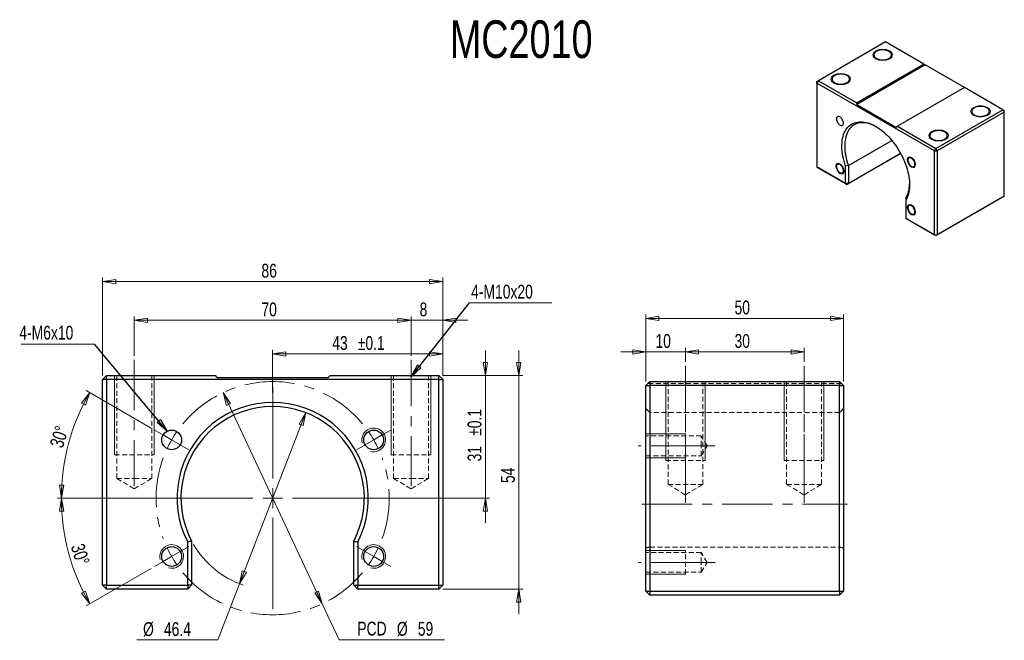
# Model space of a CAD drawing. Header units: millimetres. Extents: x 26 to 275, y 32 to 189.
import ezdxf

# ---------------------------------------------------------------- set-up
doc = ezdxf.new("R2010")
doc.units = ezdxf.units.MM
doc.linetypes.add('CENTERX2', pattern=[20.32, 12.7, -2.54, 2.54, -2.54])
doc.linetypes.add('HIDDEN', pattern=[1.905, 1.27, -0.635])
doc.styles.add('SLDTEXTSTYLE0', font='TXT', dxfattribs={"width": 0.75})
doc.dimstyles.new('SLDDIMSTYLE0', dxfattribs={"dimtxt": 3.5, "dimasz": 3.302, "dimexe": 0, "dimexo": 0.0625, "dimgap": 0.875, "dimtad": 1, "dimdec": 1, "dimrnd": 1e-09, "dimzin": 12, "dimdsep": 46, "dimtxsty": 'SLDTEXTSTYLE0', "dimblk1": 'CLOSED', "dimblk2": 'CLOSED', "dimsah": 1, "dimcen": 0.09, "dimadec": 0, "dimazin": 3, "dimtol": 1, "dimtp": 0.1, "dimtm": 0.1, "dimtfac": 1, "dimtdec": 1, "dimtofl": 0, "dimtmove": 0, "dimatfit": 3, "dimldrblk": 'CLOSED', "dimfxl": 0, "dimfrac": 2, "dimtolj": 1, "dimarcsym": 0})
doc.dimstyles.new('SLDDIMSTYLE1', dxfattribs={"dimtxt": 3.5, "dimasz": 3.302, "dimexe": 0, "dimexo": 0.0625, "dimgap": 0.875, "dimtad": 1, "dimrnd": 1e-09, "dimzin": 12, "dimdsep": 46, "dimtxsty": 'SLDTEXTSTYLE0', "dimblk1": 'CLOSED', "dimblk2": 'CLOSED', "dimsah": 1, "dimcen": 0.09, "dimadec": 0, "dimazin": 3, "dimtol": 1, "dimtp": 0.1, "dimtm": 0.1, "dimtfac": 1, "dimtdec": 1, "dimtmove": 0, "dimatfit": 0, "dimldrblk": 'CLOSED', "dimfxl": 0, "dimfrac": 2, "dimtolj": 1, "dimarcsym": 0})
doc.dimstyles.new('SLDDIMSTYLE2', dxfattribs={"dimtxt": 3.5, "dimasz": 3.302, "dimexe": 0, "dimexo": 0.0625, "dimgap": 0.875, "dimtad": 0, "dimtih": 1, "dimtoh": 1, "dimrnd": 1e-09, "dimzin": 12, "dimdsep": 46, "dimtxsty": 'SLDTEXTSTYLE0', "dimblk1": 'CLOSED', "dimblk2": 'CLOSED', "dimsah": 1, "dimcen": 0, "dimadec": 0, "dimazin": 3, "dimtfac": 1, "dimtmove": 0, "dimatfit": 3, "dimldrblk": 'CLOSED', "dimfxl": 0, "dimfrac": 2, "dimtolj": 1, "dimtzin": 12, "dimarcsym": 0})
doc.dimstyles.new('SLDDIMSTYLE3', dxfattribs={"dimtxt": 3.5, "dimasz": 3.302, "dimexe": 0, "dimexo": 0.0625, "dimgap": 0.875, "dimtad": 0, "dimtih": 1, "dimtoh": 1, "dimdec": 1, "dimrnd": 1e-09, "dimzin": 12, "dimdsep": 46, "dimtxsty": 'SLDTEXTSTYLE0', "dimblk1": 'CLOSED', "dimblk2": 'CLOSED', "dimsah": 1, "dimcen": 0, "dimadec": 0, "dimazin": 3, "dimtfac": 1, "dimtdec": 1, "dimtmove": 0, "dimatfit": 3, "dimldrblk": 'CLOSED', "dimfxl": 0, "dimfrac": 2, "dimtolj": 1, "dimtzin": 12, "dimarcsym": 0})
doc.dimstyles.new('SLDDIMSTYLE4', dxfattribs={"dimtxt": 3.5, "dimasz": 3.302, "dimexe": 0, "dimexo": 0.0625, "dimgap": 0.875, "dimtad": 1, "dimdec": 4, "dimzin": 12, "dimdsep": 46, "dimtxsty": 'SLDTEXTSTYLE0', "dimblk1": 'CLOSED', "dimblk2": 'CLOSED', "dimsah": 1, "dimcen": 0.09, "dimazin": 3, "dimtfac": 1, "dimtofl": 0, "dimtmove": 0, "dimatfit": 3, "dimldrblk": 'CLOSED', "dimfxl": 0, "dimfrac": 2, "dimtolj": 1, "dimtzin": 12, "dimarcsym": 0})
doc.dimstyles.new('SLDDIMSTYLE5', dxfattribs={"dimtxt": 3.5, "dimasz": 3.302, "dimexe": 0, "dimexo": 0.0625, "dimgap": 0.875, "dimtad": 1, "dimrnd": 1e-09, "dimzin": 12, "dimdsep": 46, "dimtxsty": 'SLDTEXTSTYLE0', "dimblk1": 'CLOSED', "dimblk2": 'CLOSED', "dimsah": 1, "dimcen": 0.09, "dimadec": 0, "dimazin": 3, "dimtfac": 1, "dimtmove": 0, "dimatfit": 0, "dimldrblk": 'CLOSED', "dimfxl": 0, "dimfrac": 2, "dimtolj": 1, "dimtzin": 12, "dimarcsym": 0})
doc.dimstyles.new('SLDDIMSTYLE6', dxfattribs={"dimtxt": 3.5, "dimasz": 3.302, "dimexe": 0, "dimexo": 0.0625, "dimgap": 0.875, "dimtad": 1, "dimrnd": 1e-09, "dimzin": 12, "dimdsep": 46, "dimtxsty": 'SLDTEXTSTYLE0', "dimblk1": 'CLOSED', "dimblk2": 'CLOSED', "dimsah": 1, "dimcen": 0.09, "dimadec": 0, "dimazin": 3, "dimtfac": 1, "dimtofl": 0, "dimtmove": 0, "dimatfit": 3, "dimldrblk": 'CLOSED', "dimfxl": 0, "dimfrac": 2, "dimtolj": 1, "dimtzin": 12, "dimarcsym": 0})
doc.dimstyles.new('SLDDIMSTYLE7', dxfattribs={"dimtxt": 0.18, "dimasz": 3.302, "dimexe": 0, "dimexo": 0.0625, "dimgap": 0, "dimtad": 0, "dimtih": 1, "dimtoh": 1, "dimdec": 0, "dimrnd": 1e-09, "dimzin": 0, "dimdsep": 46, "dimtxsty": 'Standard', "dimblk1": 'CLOSED', "dimblk2": 'CLOSED', "dimsah": 1, "dimcen": 0.09, "dimadec": 0, "dimazin": 0, "dimtfac": 3.302, "dimtdec": 0, "dimtofl": 0, "dimtmove": 0, "dimatfit": 3, "dimldrblk": 'CLOSED', "dimfxl": 0, "dimfrac": 2, "dimtolj": 1, "dimtzin": 0, "dimarcsym": 0})

# ---------------------------------------------------------------- blocks, each defined once
blk = doc.blocks.new('_Closed')
at = {"color": 0, "linetype": 'ByBlock', "lineweight": -2}
for p, q in [((-1, 0.166667), (0, 0)), ((-1, 0.166667), (-1, -0.166667)), ((0, 0), (-1, -0.166667)), ((0, 0), (-1, 0))]:
    blk.add_line(p, q, dxfattribs=at)
blk = doc.blocks.new('_D')
at = {"color": 7, "linetype": 'Continuous', "lineweight": 18}
for p, q in [((89.74, 94.26), (89.74, 105.05)), ((132.74, 98.56), (132.74, 105.05)), ((89.74, 104.05), (132.74, 104.05))]:
    blk.add_line(p, q, dxfattribs=at)
at = {"color": 7, "linetype": 'Continuous', "lineweight": 18, "xscale": 3.302, "yscale": 3.302, "rotation": 180.0000000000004}
blk.add_blockref('_Closed', (89.74, 104.05), dxfattribs=at)
at = {"color": 7, "linetype": 'Continuous', "lineweight": 18, "xscale": 3.302, "yscale": 3.302}
blk.add_blockref('_Closed', (132.74, 104.05), dxfattribs=at)
at = {"color": 7, "linetype": 'Continuous', "lineweight": 18, "char_height": 3.5, "attachment_point": 1, "style": 'SLDTEXTSTYLE0'}
for s, insert in [('43', (104.81, 108.56)), ('±0.1', (111.27, 108.56))]:
    blk.add_mtext(s, dxfattribs=dict(at, insert=insert))
blk = doc.blocks.new('_D_1')
at = {"color": 7, "linetype": 'Continuous', "lineweight": 18}
for p, q in [((143.55, 98.56), (143.55, 104.91)), ((132.74, 98.56), (144.55, 98.56)), ((143.55, 98.56), (143.55, 67.56)), ((116.44, 67.56), (144.55, 67.56)), ((143.55, 67.56), (143.55, 61.21))]:
    blk.add_line(p, q, dxfattribs=at)
at = {"color": 7, "linetype": 'Continuous', "lineweight": 18, "xscale": 3.302, "yscale": 3.302}
for p, rotation in [((143.55, 98.56), 270.0000000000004), ((143.55, 67.56), 90.0000000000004)]:
    blk.add_blockref('_Closed', p, dxfattribs=dict(at, rotation=rotation))
at = {"color": 7, "linetype": 'Continuous', "lineweight": 18, "char_height": 3.5, "attachment_point": 1, "rotation": 90, "style": 'SLDTEXTSTYLE0'}
for s, insert in [('±0.1', (139.04, 83.33)), ('31', (139.04, 76.87))]:
    blk.add_mtext(s, dxfattribs=dict(at, insert=insert))
blk = doc.blocks.new('_D_2')
at = {"color": 7, "linetype": 'Continuous', "lineweight": 18}
for p, q in [((77.2, 94.26), (102.28, 40.85)), ((102.28, 40.85), (106.56, 31.75)), ((106.56, 31.75), (133.21, 31.75))]:
    blk.add_line(p, q, dxfattribs=at)
at = {"color": 7, "linetype": 'Continuous', "lineweight": 18, "xscale": 3.302, "yscale": 3.302}
for p, rotation in [((77.2, 94.26), 115.1545275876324), ((102.28, 40.85), 295.1545275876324)]:
    blk.add_blockref('_Closed', p, dxfattribs=dict(at, rotation=rotation))
at = {"color": 7, "linetype": 'Continuous', "lineweight": 18, "char_height": 3.5, "attachment_point": 1, "style": 'SLDTEXTSTYLE0'}
for s, insert in [('PCD', (111.15, 36.31)), ('%%c', (121.17, 36.26)), ('59', (126.45, 36.26))]:
    blk.add_mtext(s, dxfattribs=dict(at, insert=insert))
blk = doc.blocks.new('_D_3')
at = {"color": 7, "linetype": 'Continuous', "lineweight": 18}
for p, q in [((98.11, 89.2), (81.38, 45.92)), ((81.38, 45.92), (75.87, 31.68)), ((75.87, 31.68), (55.37, 31.68))]:
    blk.add_line(p, q, dxfattribs=at)
blk.add_arc((89.74, 67.56), 23.2, 210.3859, 251.3308, dxfattribs=at)
at = {"color": 7, "linetype": 'Continuous', "lineweight": 18, "xscale": 3.302, "yscale": 3.302}
for p, rotation in [((98.11, 89.2), 68.86272485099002), ((81.38, 45.92), 248.86272485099)]:
    blk.add_blockref('_Closed', p, dxfattribs=dict(at, rotation=rotation))
at = {"color": 7, "linetype": 'Continuous', "lineweight": 18, "char_height": 3.5, "attachment_point": 1, "style": 'SLDTEXTSTYLE0'}
for s, insert in [('%%c', (56.96, 36.19)), ('46.4', (62.24, 36.19))]:
    blk.add_mtext(s, dxfattribs=dict(at, insert=insert))
blk = doc.blocks.new('_D_4')
at = {"color": 7, "linetype": 'Continuous', "lineweight": 18}
for p, q in [((63.04, 67.56), (35.31, 67.56)), ((59, 49.81), (42.6, 40.34))]:
    blk.add_line(p, q, dxfattribs=at)
blk.add_arc((89.74, 67.56), 53.43, 180, 210, dxfattribs=at)
at = {"color": 7, "linetype": 'Continuous', "lineweight": 18, "xscale": 3.302, "yscale": 3.302}
for p, rotation in [((36.31, 67.56), 91.76810346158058), ((43.47, 40.84), 298.2318965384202)]:
    blk.add_blockref('_Closed', p, dxfattribs=dict(at, rotation=rotation))
at = {"color": 7, "linetype": 'Continuous', "lineweight": 18, "insert": (41.98, 56.39), "char_height": 3.5, "attachment_point": 1, "rotation": 287.2687, "style": 'SLDTEXTSTYLE0'}
blk.add_mtext('30°', dxfattribs=at)
blk = doc.blocks.new('_D_5')
at = {"color": 7, "linetype": 'Continuous', "lineweight": 18}
for p, q in [((59, 85.31), (42.6, 94.77)), ((63.04, 67.56), (35.31, 67.56))]:
    blk.add_line(p, q, dxfattribs=at)
blk.add_arc((89.74, 67.56), 53.43, 150, 180, dxfattribs=at)
at = {"color": 7, "linetype": 'Continuous', "lineweight": 18, "xscale": 3.302, "yscale": 3.302}
for p, rotation in [((43.47, 94.27), 61.76810346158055), ((36.31, 67.56), 268.2318965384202)]:
    blk.add_blockref('_Closed', p, dxfattribs=dict(at, rotation=rotation))
at = {"color": 7, "linetype": 'Continuous', "lineweight": 18, "insert": (33.29, 81.08), "char_height": 3.5, "attachment_point": 1, "rotation": 73.0496, "style": 'SLDTEXTSTYLE0'}
blk.add_mtext('30°', dxfattribs=at)
blk = doc.blocks.new('_D_6')
at = {"color": 7, "linetype": 'Continuous', "lineweight": 18}
for p, q in [((151.99, 98.56), (151.99, 104.91)), ((132.74, 98.56), (152.99, 98.56)), ((151.99, 98.56), (151.99, 44.56)), ((132.74, 44.56), (152.99, 44.56)), ((151.99, 44.56), (151.99, 38.21))]:
    blk.add_line(p, q, dxfattribs=at)
at = {"color": 7, "linetype": 'Continuous', "lineweight": 18, "xscale": 3.302, "yscale": 3.302}
for p, rotation in [((151.99, 98.56), 270.0000000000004), ((151.99, 44.56), 90.0000000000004)]:
    blk.add_blockref('_Closed', p, dxfattribs=dict(at, rotation=rotation))
at = {"color": 7, "linetype": 'Continuous', "lineweight": 18, "insert": (147.48, 71.39), "char_height": 3.5, "attachment_point": 1, "rotation": 90, "style": 'SLDTEXTSTYLE0'}
blk.add_mtext('54', dxfattribs=at)
blk = doc.blocks.new('_D_7')
at = {"color": 7, "linetype": 'Continuous', "lineweight": 18}
for p, q in [((54.74, 103.56), (54.74, 113.56)), ((54.74, 112.56), (124.74, 112.56)), ((124.74, 103.56), (124.74, 113.56))]:
    blk.add_line(p, q, dxfattribs=at)
at = {"color": 7, "linetype": 'Continuous', "lineweight": 18, "xscale": 3.302, "yscale": 3.302, "rotation": 180.0000000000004}
blk.add_blockref('_Closed', (54.74, 112.56), dxfattribs=at)
at = {"color": 7, "linetype": 'Continuous', "lineweight": 18, "xscale": 3.302, "yscale": 3.302}
blk.add_blockref('_Closed', (124.74, 112.56), dxfattribs=at)
at = {"color": 7, "linetype": 'Continuous', "lineweight": 18, "insert": (86.9, 117.07), "char_height": 3.5, "attachment_point": 1, "style": 'SLDTEXTSTYLE0'}
blk.add_mtext('70', dxfattribs=at)
blk = doc.blocks.new('_D_8')
at = {"color": 7, "linetype": 'Continuous', "lineweight": 18}
for p, q in [((46.74, 98.56), (46.74, 123.35)), ((46.74, 122.35), (132.74, 122.35)), ((132.74, 98.56), (132.74, 123.35))]:
    blk.add_line(p, q, dxfattribs=at)
at = {"color": 7, "linetype": 'Continuous', "lineweight": 18, "xscale": 3.302, "yscale": 3.302, "rotation": 180.0000000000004}
blk.add_blockref('_Closed', (46.74, 122.35), dxfattribs=at)
at = {"color": 7, "linetype": 'Continuous', "lineweight": 18, "xscale": 3.302, "yscale": 3.302}
blk.add_blockref('_Closed', (132.74, 122.35), dxfattribs=at)
at = {"color": 7, "linetype": 'Continuous', "lineweight": 18, "insert": (86.9, 126.87), "char_height": 3.5, "attachment_point": 1, "style": 'SLDTEXTSTYLE0'}
blk.add_mtext('86', dxfattribs=at)
blk = doc.blocks.new('_D_9')
at = {"color": 7, "linetype": 'Continuous', "lineweight": 18}
for p, q in [((124.74, 112.56), (118.39, 112.56)), ((124.74, 103.56), (124.74, 113.56)), ((124.74, 112.56), (132.74, 112.56)), ((132.74, 98.56), (132.74, 113.56)), ((132.74, 112.56), (139.09, 112.56))]:
    blk.add_line(p, q, dxfattribs=at)
at = {"color": 7, "linetype": 'Continuous', "lineweight": 18, "xscale": 3.302, "yscale": 3.302}
blk.add_blockref('_Closed', (124.74, 112.56), dxfattribs=at)
at = {"color": 7, "linetype": 'Continuous', "lineweight": 18, "xscale": 3.302, "yscale": 3.302, "rotation": 180.0000000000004}
blk.add_blockref('_Closed', (132.74, 112.56), dxfattribs=at)
at = {"color": 7, "linetype": 'Continuous', "lineweight": 18, "insert": (126.91, 117.07), "char_height": 3.5, "attachment_point": 1, "style": 'SLDTEXTSTYLE0'}
blk.add_mtext('8', dxfattribs=at)
blk = doc.blocks.new('SW_NOTE_0')
at = {"color": 0, "linetype": 'Continuous', "lineweight": 0}
blk.add_line((-18.54, 0), (0, 0), dxfattribs=at)
at = {"color": 0, "linetype": 'Continuous', "lineweight": 0, "insert": (-19, 4.62), "char_height": 3.5, "attachment_point": 1, "style": 'SLDTEXTSTYLE0'}
blk.add_mtext('4-M6x10', dxfattribs=at)
blk = doc.blocks.new('SW_NOTE_1')
at = {"color": 0, "linetype": 'Continuous', "lineweight": 0}
blk.add_line((20.9, 0), (0, 0), dxfattribs=at)
at = {"color": 0, "linetype": 'Continuous', "lineweight": 0, "insert": (0.45, 4.59), "char_height": 3.5, "attachment_point": 1, "style": 'SLDTEXTSTYLE0'}
blk.add_mtext('4-M10x20', dxfattribs=at)
blk = doc.blocks.new('SW_CENTERMARKSYMBOL_0')
at = {"color": 0, "linetype": 'Continuous', "lineweight": 0}
for p, q in [((0, 5), (0, 25.7)), ((0, 0), (0, 2.5)), ((-5, 0), (-25.7, 0)), ((0, 0), (-2.5, 0)), ((0, 0), (0, -2.5)), ((0, 0), (2.5, 0)), ((5, 0), (25.7, 0)), ((0, -5), (0, -25.7))]:
    blk.add_line(p, q, dxfattribs=at)
blk = doc.blocks.new('SW_CENTERMARKSYMBOL_1')
at = {"color": 0, "linetype": 'Continuous', "lineweight": 0}
for p, q in [((25.55, 19.75), (25.55, 42.8)), ((-2.17, 30.75), (-4.33, 32)), ((0, 29.5), (-2.17, 30.75)), ((51.1, 29.5), (53.26, 30.75)), ((53.26, 30.75), (55.43, 32)), ((0, 29.5), (2.17, 28.25)), ((2.17, 28.25), (4.33, 27)), ((48.93, 28.25), (46.77, 27)), ((51.1, 29.5), (48.93, 28.25)), ((25.55, 14.75), (25.55, 17.25)), ((20.55, 14.75), (-2.5, 14.75)), ((25.55, 14.75), (23.05, 14.75)), ((25.55, 14.75), (25.55, 12.25)), ((25.55, 14.75), (28.05, 14.75)), ((30.55, 14.75), (53.6, 14.75)), ((25.55, 9.75), (25.55, -13.3)), ((2.17, 1.25), (4.33, 2.5)), ((48.93, 1.25), (46.77, 2.5)), ((0, 0), (-2.17, -1.25)), ((0, 0), (2.17, 1.25)), ((51.1, 0), (48.93, 1.25)), ((51.1, 0), (53.26, -1.25)), ((-2.17, -1.25), (-4.33, -2.5)), ((53.26, -1.25), (55.43, -2.5))]:
    blk.add_line(p, q, dxfattribs=at)
at = {"color": 0, "linetype": 'CENTERX2', "lineweight": 0}
for start, end in [(39.7111, 140.2889), (159.7111, 200.2889), (339.7111, 20.2889), (219.7111, 320.2889)]:
    blk.add_arc((25.55, 14.75), 29.5, start, end, dxfattribs=at)
at = {"color": 0, "linetype": 'Continuous', "lineweight": 0}
for start, end in [(145.1444, 150), (30, 34.8556), (150, 154.8556), (25.1444, 30), (205.1444, 210), (325.1444, 330), (330, 334.8556), (210, 214.8556)]:
    blk.add_arc((25.55, 14.75), 29.5, start, end, dxfattribs=at)
blk = doc.blocks.new('_D_10')
at = {"color": 7, "linetype": 'Continuous', "lineweight": 18}
for p, q in [((184.15, 97.06), (184.15, 105.58)), ((194.15, 102.06), (194.15, 105.58)), ((184.15, 104.58), (177.8, 104.58)), ((184.15, 104.58), (194.15, 104.58)), ((194.15, 104.58), (200.5, 104.58))]:
    blk.add_line(p, q, dxfattribs=at)
at = {"color": 7, "linetype": 'Continuous', "lineweight": 18, "xscale": 3.302, "yscale": 3.302}
blk.add_blockref('_Closed', (184.15, 104.58), dxfattribs=at)
at = {"color": 7, "linetype": 'Continuous', "lineweight": 18, "xscale": 3.302, "yscale": 3.302, "rotation": 180.0000000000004}
blk.add_blockref('_Closed', (194.15, 104.58), dxfattribs=at)
at = {"color": 7, "linetype": 'Continuous', "lineweight": 18, "insert": (186.56, 109.09), "char_height": 3.5, "attachment_point": 1, "style": 'SLDTEXTSTYLE0'}
blk.add_mtext('10', dxfattribs=at)
blk = doc.blocks.new('_D_11')
at = {"color": 7, "linetype": 'Continuous', "lineweight": 18}
for p, q in [((194.15, 102.06), (194.15, 105.58)), ((224.15, 102.06), (224.15, 105.58)), ((194.15, 104.58), (224.15, 104.58))]:
    blk.add_line(p, q, dxfattribs=at)
at = {"color": 7, "linetype": 'Continuous', "lineweight": 18, "xscale": 3.302, "yscale": 3.302, "rotation": 180.0000000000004}
blk.add_blockref('_Closed', (194.15, 104.58), dxfattribs=at)
at = {"color": 7, "linetype": 'Continuous', "lineweight": 18, "xscale": 3.302, "yscale": 3.302}
blk.add_blockref('_Closed', (224.15, 104.58), dxfattribs=at)
at = {"color": 7, "linetype": 'Continuous', "lineweight": 18, "insert": (206.56, 109.09), "char_height": 3.5, "attachment_point": 1, "style": 'SLDTEXTSTYLE0'}
blk.add_mtext('30', dxfattribs=at)
blk = doc.blocks.new('_D_12')
at = {"color": 7, "linetype": 'Continuous', "lineweight": 18}
for p, q in [((184.15, 97.06), (184.15, 114.06)), ((184.15, 113.06), (234.15, 113.06)), ((234.15, 97.06), (234.15, 114.06))]:
    blk.add_line(p, q, dxfattribs=at)
at = {"color": 7, "linetype": 'Continuous', "lineweight": 18, "xscale": 3.302, "yscale": 3.302, "rotation": 180.0000000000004}
blk.add_blockref('_Closed', (184.15, 113.06), dxfattribs=at)
at = {"color": 7, "linetype": 'Continuous', "lineweight": 18, "xscale": 3.302, "yscale": 3.302}
blk.add_blockref('_Closed', (234.15, 113.06), dxfattribs=at)
at = {"color": 7, "linetype": 'Continuous', "lineweight": 18, "insert": (206.56, 117.57), "char_height": 3.5, "attachment_point": 1, "style": 'SLDTEXTSTYLE0'}
blk.add_mtext('50', dxfattribs=at)

msp = doc.modelspace()

# ---------------------------------------------------------------- linework, layer by layer
at = {"color": 7, "linetype": 'Continuous', "lineweight": 25}
for p, q in [((244.74339, 182.9767), (227.77283, 173.1798)), ((254.46611, 177.36389), (244.74339, 182.9767)), ((254.46611, 177.36389), (237.49554, 167.567)), ((254.81966, 177.15976), (237.49554, 167.15876)), ((254.46611, 177.36389), (254.81966, 177.15976)), ((264.71913, 171.44492), (254.81966, 177.15976)), ((227.41927, 172.56743), (227.77283, 173.1798)), ((227.41927, 172.97563), (227.77283, 173.1798)), ((227.41927, 172.56743), (227.41927, 172.97563)), ((257.11776, 155.42286), (227.41927, 172.56743)), ((227.41927, 172.56743), (227.41927, 151.33737)), ((227.77283, 173.1798), (237.49554, 167.567)), ((264.71916, 171.44493), (247.74859, 161.64804)), ((274.44187, 165.83213), (264.71916, 171.44493)), ((237.49554, 167.15876), (237.49554, 167.567)), ((237.49554, 167.15876), (247.39504, 161.4439)), ((257.47131, 156.03523), (274.44187, 165.83213)), ((274.79543, 165.21976), (257.82486, 155.42286)), ((274.44187, 165.83213), (274.79543, 165.21976)), ((274.44187, 165.83213), (274.79543, 165.62796)), ((274.79543, 165.21976), (274.79543, 165.62796)), ((274.79543, 143.9897), (274.79543, 165.21976)), ((247.39504, 161.4439), (247.74859, 161.64804)), ((247.74859, 161.64804), (257.47131, 156.03523)), ((235.37422, 151.70046), (246.37115, 158.04885)), ((248.57895, 154.77613), (235.02067, 146.94911)), ((235.37422, 147.15328), (248.57892, 154.77619)), ((257.11776, 155.42286), (257.47131, 156.03523)), ((257.11776, 155.42286), (257.82486, 155.42286)), ((257.11776, 134.1928), (257.11776, 155.42286)), ((257.47131, 156.03523), (257.82486, 155.42286)), ((257.82486, 155.42286), (257.82486, 134.1928)), ((227.41927, 151.33737), (234.66712, 147.15328)), ((227.77283, 151.1332), (227.41927, 151.33737)), ((235.02067, 146.94911), (227.77283, 151.1332)), ((234.66712, 147.15328), (234.66712, 151.60012)), ((235.37422, 151.70046), (235.37422, 147.15328)), ((235.37422, 147.15328), (234.66712, 147.15328)), ((234.66712, 147.15328), (235.02067, 146.94911)), ((235.37422, 147.15328), (235.02067, 146.94911)), ((249.86991, 142.82373), (249.86991, 138.37689)), ((274.44187, 143.78553), (257.47131, 133.98863)), ((257.82486, 134.1928), (274.79543, 143.9897)), ((274.79543, 143.9897), (274.44187, 143.78553)), ((249.86991, 138.37689), (257.11776, 134.1928)), ((250.22347, 138.17272), (249.86991, 138.37689)), ((257.47131, 133.98863), (250.22347, 138.17272)), ((257.11776, 134.1928), (257.82486, 134.1928)), ((257.47131, 133.98863), (257.11776, 134.1928)), ((257.82486, 134.1928), (257.47131, 133.98863)), ((46.74253, 97.55714), (47.74253, 98.55714)), ((47.74253, 97.55714), (46.74253, 97.55714)), ((46.74253, 45.55714), (46.74253, 97.55714)), ((47.74253, 97.55714), (47.74253, 98.55714)), ((47.74253, 98.55714), (75.24253, 98.55714)), ((131.74253, 97.55714), (47.74253, 97.55714)), ((47.74253, 97.55714), (47.74253, 45.55714)), ((75.74253, 98.05714), (75.24253, 98.55714)), ((75.74253, 98.05714), (103.74253, 98.05714)), ((103.74253, 98.05714), (104.24253, 98.55714)), ((104.24253, 98.55714), (131.74253, 98.55714)), ((131.74253, 97.55714), (131.74253, 98.55714)), ((131.74253, 98.55714), (132.74253, 97.55714)), ((131.74253, 97.55714), (132.74253, 97.55714)), ((131.74253, 45.55714), (131.74253, 97.55714)), ((132.74253, 97.55714), (132.74253, 45.55714)), ((184.14621, 96.05714), (185.14621, 97.05714)), ((184.14621, 44.05714), (184.14621, 96.05714)), ((184.14621, 96.05714), (185.14621, 96.05714)), ((185.14621, 97.05714), (233.14621, 97.05714)), ((185.14621, 97.05714), (185.14621, 96.05714)), ((233.14621, 96.05714), (185.14621, 96.05714)), ((185.14621, 96.05714), (185.14621, 44.05714)), ((233.14621, 97.05714), (234.14621, 96.05714)), ((233.14621, 97.05714), (233.14621, 96.05714)), ((233.14621, 44.05714), (233.14621, 96.05714)), ((233.14621, 96.05714), (234.14621, 96.05714)), ((234.14621, 96.05714), (234.14621, 44.05714)), ((68.24253, 45.55714), (68.24253, 56.44904)), ((69.24253, 56.69482), (69.24253, 45.55714)), ((110.24253, 45.55714), (110.24253, 56.69482)), ((111.24253, 56.44904), (111.24253, 45.55714)), ((47.74253, 44.55714), (46.74253, 45.55714)), ((47.74253, 45.55714), (46.74253, 45.55714)), ((47.74253, 44.55714), (47.74253, 45.55714)), ((47.74253, 45.55714), (68.24253, 45.55714)), ((69.24253, 45.55714), (68.24253, 45.55714)), ((69.24253, 45.55714), (68.24253, 44.55714)), ((68.24253, 45.55714), (68.24253, 44.55714)), ((110.24253, 45.55714), (111.24253, 45.55714)), ((111.24253, 44.55714), (110.24253, 45.55714)), ((111.24253, 44.55714), (111.24253, 45.55714)), ((111.24253, 45.55714), (131.74253, 45.55714)), ((131.74253, 45.55714), (132.74253, 45.55714)), ((131.74253, 44.55714), (131.74253, 45.55714)), ((132.74253, 45.55714), (131.74253, 44.55714)), ((68.24253, 44.55714), (47.74253, 44.55714)), ((131.74253, 44.55714), (111.24253, 44.55714)), ((184.14621, 44.05714), (185.14621, 44.05714)), ((185.14621, 43.05714), (184.14621, 44.05714)), ((185.14621, 44.05714), (233.14621, 44.05714)), ((185.14621, 44.05714), (185.14621, 43.05714)), ((233.14621, 43.05714), (185.14621, 43.05714)), ((233.14621, 44.05714), (234.14621, 44.05714)), ((233.14621, 44.05714), (233.14621, 43.05714)), ((234.14621, 44.05714), (233.14621, 43.05714))]:
    msp.add_line(p, q, dxfattribs=at)
at = {"color": 7, "linetype": 'CENTERX2', "lineweight": 18}
for p, q in [((54.74253, 102.55714), (54.74253, 70.55714)), ((124.74253, 70.55714), (124.74253, 102.55714)), ((194.14621, 69.05714), (194.14621, 101.05714)), ((224.14621, 69.05714), (224.14621, 101.05714)), ((194.14621, 71.05714), (194.14621, 99.05714)), ((224.14621, 71.05714), (224.14621, 99.05714)), ((198.14621, 80.80714), (182.14621, 80.80714)), ((198.14621, 80.80714), (201.64836, 80.80714)), ((194.14621, 71.05714), (194.14621, 66.41336)), ((224.14621, 71.05714), (224.14621, 66.41336)), ((183.14621, 66.05714), (235.14621, 66.05714)), ((198.14621, 51.30714), (182.14621, 51.30714)), ((198.14621, 51.30714), (201.64836, 51.30714))]:
    msp.add_line(p, q, dxfattribs=at)
at = {"color": 7, "linetype": 'Continuous', "lineweight": 18}
for p, q in [((49.74253, 98.55714), (49.74253, 78.55714)), ((49.74253, 98.55714), (49.74253, 78.55714)), ((59.74253, 98.55714), (59.74253, 78.55714)), ((59.74253, 98.55714), (59.74253, 78.55714)), ((119.74253, 98.55714), (119.74253, 78.55714)), ((119.74253, 98.55714), (119.74253, 78.55714)), ((129.74253, 98.55714), (129.74253, 78.55714)), ((129.74253, 98.55714), (129.74253, 78.55714)), ((189.14621, 97.05714), (189.14621, 77.05714)), ((189.14621, 97.05714), (189.14621, 77.05714)), ((199.14621, 97.05714), (199.14621, 77.05714)), ((199.14621, 97.05714), (199.14621, 77.05714)), ((219.14621, 97.05714), (219.14621, 77.05714)), ((219.14621, 97.05714), (219.14621, 77.05714)), ((229.14621, 97.05714), (229.14621, 77.05714)), ((229.14621, 97.05714), (229.14621, 77.05714)), ((184.14621, 83.80714), (194.14621, 83.80714)), ((184.14621, 77.80714), (194.14621, 77.80714)), ((184.14621, 54.30714), (194.14621, 54.30714)), ((184.14621, 54.30714), (194.14621, 54.30714)), ((184.14621, 48.30714), (194.14621, 48.30714)), ((184.14621, 48.30714), (194.14621, 48.30714))]:
    msp.add_line(p, q, dxfattribs=at)
at = {"color": 7, "linetype": 'HIDDEN', "lineweight": 18}
for p, q in [((50.34253, 98.55714), (50.34253, 72.55714)), ((59.14253, 72.55714), (59.14253, 98.55714)), ((120.34253, 98.55714), (120.34253, 72.55714)), ((129.14253, 72.55714), (129.14253, 98.55714)), ((233.64621, 96.55714), (184.64621, 96.55714)), ((189.74621, 97.05714), (189.74621, 71.05714)), ((198.54621, 71.05714), (198.54621, 97.05714)), ((219.74621, 97.05714), (219.74621, 71.05714)), ((228.54621, 71.05714), (228.54621, 97.05714)), ((185.14621, 89.25714), (184.14621, 90.25714)), ((234.14621, 90.25714), (233.14621, 89.25714)), ((233.14621, 89.25714), (185.14621, 89.25714)), ((198.14621, 83.30714), (184.14621, 83.30714)), ((194.14621, 77.80714), (194.14621, 83.80714)), ((198.14621, 80.80714), (198.14621, 83.30714)), ((199.64836, 80.80714), (198.14621, 83.30714)), ((198.14621, 78.30714), (198.14621, 80.80714)), ((198.14621, 78.30714), (199.64836, 80.80714)), ((49.74253, 78.55714), (59.74253, 78.55714)), ((49.74253, 78.55714), (59.74253, 78.55714)), ((119.74253, 78.55714), (129.74253, 78.55714)), ((119.74253, 78.55714), (129.74253, 78.55714)), ((184.14621, 78.30714), (198.14621, 78.30714)), ((189.14621, 77.05714), (199.14621, 77.05714)), ((189.14621, 77.05714), (199.14621, 77.05714)), ((219.14621, 77.05714), (229.14621, 77.05714)), ((219.14621, 77.05714), (229.14621, 77.05714)), ((50.34253, 72.55714), (54.74253, 72.55714)), ((50.34253, 72.55714), (54.74253, 69.91336)), ((54.74253, 72.55714), (59.14253, 72.55714)), ((54.74253, 69.91336), (59.14253, 72.55714)), ((120.34253, 72.55714), (124.74253, 72.55714)), ((120.34253, 72.55714), (124.74253, 69.91336)), ((124.74253, 72.55714), (129.14253, 72.55714)), ((124.74253, 69.91336), (129.14253, 72.55714)), ((189.74621, 71.05714), (198.54621, 71.05714)), ((189.74621, 71.05714), (194.14621, 68.41336)), ((194.14621, 68.41336), (198.54621, 71.05714)), ((219.74621, 71.05714), (228.54621, 71.05714)), ((219.74621, 71.05714), (224.14621, 68.41336)), ((224.14621, 68.41336), (228.54621, 71.05714)), ((185.14621, 55.19482), (233.14621, 55.19482)), ((198.14621, 53.80714), (184.14621, 53.80714)), ((194.14621, 48.30714), (194.14621, 54.30714)), ((194.14621, 48.30714), (194.14621, 54.30714)), ((198.14621, 51.30714), (198.14621, 53.80714)), ((199.64836, 51.30714), (198.14621, 53.80714)), ((198.14621, 48.80714), (198.14621, 51.30714)), ((198.14621, 48.80714), (199.64836, 51.30714)), ((184.14621, 48.80714), (198.14621, 48.80714))]:
    msp.add_line(p, q, dxfattribs=at)
at = {"color": 7, "linetype": 'Continuous', "lineweight": 18, "flags": 128}
for points in [[(242.26852, 178.69056), (241.72658, 179.15877), (241.53628, 179.71107), (241.72658, 180.26336), (242.26852, 180.73158), (243.07957, 181.04443), (244.03628, 181.15429), (244.99299, 181.04443), (245.80405, 180.73158), (246.34598, 180.26336), (246.53628, 179.71107), (246.34598, 179.15877), (245.80405, 178.69056), (244.99299, 178.37771), (244.03628, 178.26785), (243.07957, 178.37771), (242.26852, 178.69056)], [(231.66191, 172.5675), (231.11998, 173.03571), (230.92968, 173.58801), (231.11998, 174.1403), (231.66191, 174.60852), (232.47297, 174.92137), (233.42968, 175.03123), (234.38639, 174.92137), (235.19745, 174.60852), (235.73938, 174.1403), (235.92968, 173.58801), (235.73938, 173.03571), (235.19745, 172.5675), (234.38639, 172.25465), (233.42968, 172.14479), (232.47297, 172.25465), (231.66191, 172.5675)], [(267.01725, 164.40341), (266.47532, 164.87163), (266.28502, 165.42392), (266.47532, 165.97622), (267.01725, 166.44443), (267.82831, 166.75729), (268.78502, 166.86714), (269.74173, 166.75729), (270.55279, 166.44443), (271.09472, 165.97622), (271.28502, 165.42392), (271.09472, 164.87163), (270.55279, 164.40341), (269.74173, 164.09056), (268.78502, 163.98071), (267.82831, 164.09056), (267.01725, 164.40341)], [(256.41065, 158.28035), (255.86872, 158.74857), (255.67842, 159.30086), (255.86872, 159.85316), (256.41065, 160.32137), (257.22171, 160.63422), (258.17842, 160.74408), (259.13513, 160.63422), (259.94618, 160.32137), (260.48812, 159.85316), (260.67842, 159.30086), (260.48812, 158.74857), (259.94618, 158.28035), (259.13513, 157.9675), (258.17842, 157.85764), (257.22171, 157.9675), (256.41065, 158.28035)], [(233.23602, 149.71458), (232.83012, 150.04213), (232.48602, 150.50628), (232.2561, 151.03637), (232.17536, 151.5517), (232.2561, 151.9738), (232.48602, 152.23843), (232.83012, 152.30529), (233.23602, 152.1642), (233.64192, 151.83665), (233.98602, 151.3725), (234.21594, 150.84241), (234.29668, 150.32708), (234.21594, 149.90498), (233.98602, 149.64035), (233.64192, 149.57349), (233.23602, 149.71458)], [(251.30101, 151.32986), (250.89511, 151.65741), (250.55101, 152.12157), (250.32109, 152.65166), (250.24035, 153.16698), (250.32109, 153.58909), (250.55101, 153.85371), (250.89511, 153.92057), (251.30101, 153.77948), (251.70691, 153.45193), (252.05101, 152.98778), (252.28093, 152.45769), (252.36167, 151.94237), (252.28093, 151.52026), (252.05101, 151.25563), (251.70691, 151.18878), (251.30101, 151.32986)], [(251.30101, 139.28588), (250.89511, 139.61344), (250.55101, 140.07759), (250.32109, 140.60768), (250.24035, 141.123), (250.32109, 141.54511), (250.55101, 141.80973), (250.89511, 141.87659), (251.30101, 141.73551), (251.70691, 141.40795), (252.05101, 140.9438), (252.28093, 140.41371), (252.36167, 139.89839), (252.28093, 139.47628), (252.05101, 139.21166), (251.70691, 139.1448), (251.30101, 139.28588)]]:
    msp.add_lwpolyline(points, dxfattribs=at)
at = {"color": 7, "linetype": 'Continuous', "lineweight": 25, "flags": 128}
for points in [[(242.48065, 178.81302), (242.70187, 178.70133), (242.94691, 178.60767), (243.21139, 178.53369), (243.49059, 178.48072), (243.77953, 178.44971), (244.07304, 178.44121), (244.36591, 178.45537), (244.65289, 178.49194), (244.92886, 178.55026), (245.18891, 178.6293), (245.42839, 178.72764), (245.64303, 178.84353), (245.829, 178.9749), (245.98297, 179.11941), (246.1022, 179.27447), (246.18458, 179.43733), (246.22861, 179.60507), (246.23352, 179.77471), (246.19922, 179.94321), (246.12632, 180.10756), (246.01613, 180.26484), (245.87061, 180.41224), (245.69235, 180.54713), (245.48454, 180.66709), (245.25088, 180.77), (244.99556, 180.85401), (244.72311, 180.91762), (244.43841, 180.9597), (244.14653, 180.9795), (243.85268, 180.97667), (243.56211, 180.95125), (243.28, 180.9037), (243.01139, 180.83487), (242.76106, 180.74598), (242.5335, 180.63862), (242.33275, 180.51471), (242.1624, 180.37647), (242.02549, 180.22634), (241.92446, 180.06702), (241.86112, 179.90135), (241.83659, 179.73229), (241.85132, 179.56284), (241.90503, 179.39604), (241.99678, 179.23487), (242.12493, 179.08219), (242.28718, 178.94073), (242.48065, 178.81302)], [(231.87405, 172.68996), (232.09527, 172.57827), (232.34031, 172.4846), (232.60479, 172.41063), (232.88399, 172.35766), (233.17292, 172.32665), (233.46644, 172.31815), (233.7593, 172.33231), (234.04628, 172.36888), (234.32226, 172.4272), (234.58231, 172.50623), (234.82179, 172.60458), (235.03643, 172.72047), (235.22239, 172.85184), (235.37637, 172.99635), (235.4956, 173.15141), (235.57797, 173.31427), (235.62201, 173.48201), (235.62692, 173.65165), (235.59262, 173.82015), (235.51972, 173.9845), (235.40953, 174.14178), (235.264, 174.28918), (235.08575, 174.42407), (234.87794, 174.54403), (234.64428, 174.64694), (234.38895, 174.73095), (234.11651, 174.79456), (233.8318, 174.83664), (233.53992, 174.85644), (233.24608, 174.85361), (232.95551, 174.82819), (232.6734, 174.78064), (232.40479, 174.7118), (232.15446, 174.62292), (231.9269, 174.51556), (231.72615, 174.39165), (231.5558, 174.2534), (231.41888, 174.10328), (231.31786, 173.94396), (231.25451, 173.77829), (231.22999, 173.60923), (231.24472, 173.43978), (231.29843, 173.27298), (231.39018, 173.11181), (231.51833, 172.95913), (231.68058, 172.81767), (231.87405, 172.68996)], [(267.22938, 164.52588), (267.45061, 164.41419), (267.69565, 164.32052), (267.96013, 164.24655), (268.23933, 164.19358), (268.52826, 164.16257), (268.82178, 164.15407), (269.11464, 164.16823), (269.40162, 164.20479), (269.6776, 164.26312), (269.93765, 164.34215), (270.17713, 164.4405), (270.39177, 164.55639), (270.57773, 164.68776), (270.73171, 164.83227), (270.85094, 164.98733), (270.93331, 165.15019), (270.97734, 165.31793), (270.98226, 165.48757), (270.94796, 165.65607), (270.87506, 165.82042), (270.76487, 165.9777), (270.61934, 166.1251), (270.44109, 166.25998), (270.23328, 166.37995), (269.99962, 166.48286), (269.74429, 166.56687), (269.47185, 166.63048), (269.18714, 166.67256), (268.89526, 166.69236), (268.60142, 166.68953), (268.31085, 166.66411), (268.02874, 166.61656), (267.76013, 166.54772), (267.5098, 166.45884), (267.28223, 166.35148), (267.08148, 166.22757), (266.91113, 166.08932), (266.77422, 165.9392), (266.6732, 165.77988), (266.60985, 165.61421), (266.58533, 165.44515), (266.60005, 165.2757), (266.65377, 165.1089), (266.74552, 164.94772), (266.87367, 164.79504), (267.03592, 164.65359), (267.22938, 164.52588)], [(234.11991, 162.47311), (234.1057, 162.66356), (234.06354, 162.86429), (233.99479, 163.06884), (233.90165, 163.27065), (233.78711, 163.46323), (233.65487, 163.64038), (233.50916, 163.79641), (233.35467, 163.92631), (233.19637, 164.02591), (233.03934, 164.092), (232.88863, 164.12245), (232.74909, 164.11629), (232.6252, 164.07373), (232.52094, 163.99611), (232.43967, 163.88595), (232.38399, 163.74677), (232.3557, 163.58306), (232.3557, 163.40008), (232.38399, 163.2037), (232.43967, 163.00024), (232.52094, 162.79623), (232.6252, 162.59825), (232.74909, 162.41264), (232.88863, 162.24537), (233.03934, 162.10182), (233.19637, 161.98661), (233.35467, 161.90344), (233.50916, 161.85497), (233.65487, 161.84277), (233.78711, 161.86723), (233.90165, 161.92757), (233.99479, 162.02184), (234.06354, 162.14701), (234.1057, 162.29906), (234.11991, 162.47311)], [(234.66712, 151.60012), (234.45615, 152.22825), (234.27044, 152.85484), (234.11061, 153.47783), (233.97716, 154.09523), (233.87053, 154.70504), (233.79107, 155.30528), (233.73902, 155.89401), (233.71456, 156.46932), (233.71777, 157.02936), (233.74864, 157.57232), (233.80707, 158.09643), (233.89286, 158.60001), (234.00574, 159.08142), (234.14535, 159.53911), (234.31123, 159.9716), (234.50285, 160.37748), (234.71959, 160.75545), (234.96074, 161.10428), (235.22554, 161.42285), (235.51311, 161.71012), (235.82253, 161.96516), (236.1528, 162.18716), (236.50285, 162.37538), (236.87155, 162.52923), (237.25771, 162.64821), (237.66008, 162.73192), (238.07735, 162.78011), (238.50817, 162.79261), (238.95116, 162.76938), (239.40488, 162.7105), (239.86786, 162.61616), (240.33861, 162.48666), (240.8156, 162.32243), (241.29728, 162.12399), (241.78211, 161.89199), (242.26852, 161.62718), (242.75492, 161.3304), (243.23975, 161.00263), (243.72143, 160.64493), (244.19842, 160.25844), (244.66917, 159.84442), (245.13215, 159.40422), (245.58587, 158.93924), (246.02886, 158.45101), (246.45968, 157.94109), (246.87695, 157.41113), (247.27932, 156.86286), (247.66548, 156.29803), (248.03418, 155.71849), (248.38423, 155.1261), (248.7145, 154.52279), (249.02392, 153.91049), (249.31149, 153.2912), (249.57629, 152.66691), (249.81744, 152.03965), (250.03418, 151.41144), (250.2258, 150.78431), (250.39168, 150.1603), (250.53129, 149.54143), (250.64417, 148.92968), (250.72997, 148.32705), (250.78839, 147.73548), (250.81926, 147.15689), (250.82247, 146.59314), (250.79801, 146.04606), (250.74596, 145.51743), (250.6665, 145.00894), (250.55987, 144.52224), (250.42642, 144.05892), (250.26659, 143.62046), (250.08088, 143.20828), (249.86991, 142.82373)], [(242.44852, 161.52108), (242.38434, 161.55627), (241.90968, 161.79847), (241.43742, 162.00758), (240.96914, 162.18291), (240.50641, 162.32386), (240.05079, 162.42995), (239.6038, 162.50084), (239.16696, 162.53628), (238.74173, 162.53615), (238.32954, 162.50046), (237.93177, 162.42933), (237.54976, 162.32299), (237.18479, 162.1818), (236.83809, 162.00623), (236.51082, 161.79688), (236.20409, 161.55445), (235.91892, 161.27975), (235.65628, 160.9737), (235.41704, 160.63735), (235.20201, 160.2718), (235.0119, 159.8783), (234.84737, 159.45817), (234.70896, 159.01281), (234.59714, 158.54372), (234.51229, 158.05248), (234.45468, 157.54075), (234.42451, 157.01023), (234.42189, 156.46271), (234.44682, 155.90004), (234.49922, 155.32409), (234.57891, 154.73682), (234.68562, 154.14018), (234.819, 153.53619), (234.9786, 152.92687), (235.16388, 152.31428), (235.37422, 151.70046)], [(256.62278, 158.40281), (256.84401, 158.29113), (257.08905, 158.19746), (257.35353, 158.12349), (257.63272, 158.07052), (257.92166, 158.03951), (258.21518, 158.03101), (258.50804, 158.04517), (258.79502, 158.08173), (259.071, 158.14006), (259.33105, 158.21909), (259.57053, 158.31743), (259.78516, 158.43332), (259.97113, 158.5647), (260.12511, 158.7092), (260.24434, 158.86427), (260.32671, 159.02713), (260.37074, 159.19487), (260.37565, 159.36451), (260.34135, 159.533), (260.26846, 159.69736), (260.15826, 159.85464), (260.01274, 160.00204), (259.83448, 160.13692), (259.62667, 160.25689), (259.39302, 160.3598), (259.13769, 160.4438), (258.86524, 160.50742), (258.58054, 160.5495), (258.28866, 160.5693), (257.99481, 160.56647), (257.70424, 160.54105), (257.42214, 160.4935), (257.15352, 160.42466), (256.9032, 160.33578), (256.67563, 160.22842), (256.47488, 160.10451), (256.30453, 159.96626), (256.16762, 159.81614), (256.06659, 159.65682), (256.00325, 159.49115), (255.97873, 159.32209), (255.99345, 159.15264), (256.04717, 158.98584), (256.13892, 158.82466), (256.26706, 158.67198), (256.42932, 158.53053), (256.62278, 158.40281)], [(234.11991, 150.42914), (234.1057, 150.61958), (234.06354, 150.82031), (233.99479, 151.02487), (233.90165, 151.22667), (233.78711, 151.41925), (233.65487, 151.5964), (233.50916, 151.75243), (233.35467, 151.88234), (233.19637, 151.98193), (233.03934, 152.04802), (232.88863, 152.07847), (232.74909, 152.07232), (232.6252, 152.02975), (232.52094, 151.95213), (232.43967, 151.84197), (232.38399, 151.7028), (232.3557, 151.53908), (232.3557, 151.3561), (232.38399, 151.15972), (232.43967, 150.95626), (232.52094, 150.75226), (232.6252, 150.55427), (232.74909, 150.36866), (232.88863, 150.20139), (233.03934, 150.05785), (233.19637, 149.94263), (233.35467, 149.85946), (233.50916, 149.81099), (233.65487, 149.79879), (233.78711, 149.82326), (233.90165, 149.88359), (233.99479, 149.97786), (234.06354, 150.10303), (234.1057, 150.25509), (234.11991, 150.42914)], [(252.18489, 152.04442), (252.17069, 152.23487), (252.12853, 152.43559), (252.05978, 152.64015), (251.96664, 152.84196), (251.8521, 153.03453), (251.71985, 153.21168), (251.57414, 153.36772), (251.41965, 153.49762), (251.26135, 153.59721), (251.10433, 153.6633), (250.95362, 153.69376), (250.81408, 153.6876), (250.69019, 153.64503), (250.58593, 153.56742), (250.50466, 153.45725), (250.44898, 153.31808), (250.42068, 153.15437), (250.42068, 152.97138), (250.44898, 152.775), (250.50466, 152.57154), (250.58593, 152.36754), (250.69019, 152.16955), (250.81408, 151.98394), (250.95362, 151.81668), (251.10433, 151.67313), (251.26135, 151.55792), (251.41965, 151.47474), (251.57414, 151.42627), (251.71985, 151.41408), (251.8521, 151.43854), (251.96664, 151.49887), (252.05978, 151.59314), (252.12853, 151.71831), (252.17069, 151.87037), (252.18489, 152.04442)], [(252.18489, 140.00044), (252.17069, 140.19089), (252.12853, 140.39162), (252.05978, 140.59617), (251.96664, 140.79798), (251.8521, 140.99055), (251.71985, 141.16771), (251.57414, 141.32374), (251.41965, 141.45364), (251.26135, 141.55324), (251.10433, 141.61932), (250.95362, 141.64978), (250.81408, 141.64362), (250.69019, 141.60105), (250.58593, 141.52344), (250.50466, 141.41327), (250.44898, 141.2741), (250.42068, 141.11039), (250.42068, 140.9274), (250.44898, 140.73103), (250.50466, 140.52756), (250.58593, 140.32356), (250.69019, 140.12557), (250.81408, 139.93997), (250.95362, 139.7727), (251.10433, 139.62915), (251.26135, 139.51394), (251.41965, 139.43076), (251.57414, 139.3823), (251.71985, 139.3701), (251.8521, 139.39456), (251.96664, 139.4549), (252.05978, 139.54916), (252.12853, 139.67434), (252.17069, 139.82639), (252.18489, 140.00044)]]:
    msp.add_lwpolyline(points, dxfattribs=at)
at = {"color": 7, "linetype": 'Continuous', "lineweight": 25}
for centre in [(64.19478, 82.30714), (115.29028, 82.30714), (64.19478, 52.80714), (115.29028, 52.80714)]:
    msp.add_circle(centre, 2.5, dxfattribs=at)
for centre, radius, start, end in [((243.459, 146.9554), 7.36388, 330.5270881, 0.4644977), ((89.74253, 67.55714), 24.2, 332.6765887, 207.3234113), ((89.74253, 67.55714), 23.2, 332.0822579, 207.9177421)]:
    msp.add_arc(centre, radius, start, end, dxfattribs=at)
at = {"color": 7, "linetype": 'Continuous', "lineweight": 18}
for centre in [(115.29028, 82.30714), (64.19478, 52.80714), (115.29028, 52.80714)]:
    msp.add_arc(centre, 3, 255, 195, dxfattribs=at)
at = {"color": 7, "linetype": 'Continuous', "lineweight": 25}
for points in [[(235.37422, 151.70046), (235.1386, 151.66665), (234.9029, 151.6332), (234.66712, 151.60012)], [(249.86991, 143.33228), (249.86991, 143.16244), (249.86991, 142.99293), (249.86991, 142.82373)], [(69.24253, 56.69482), (68.90931, 56.61199), (68.57597, 56.53009), (68.24253, 56.44904)], [(110.24253, 56.69482), (110.57575, 56.61199), (110.90909, 56.53009), (111.24253, 56.44904)]]:
    msp.add_open_spline(points, degree=3, dxfattribs=at)
at = {"color": 7, "linetype": 'HIDDEN', "lineweight": 18}
for points in [[(185.14621, 55.19482), (184.81299, 55.11199), (184.47965, 55.03009), (184.14621, 54.94904)], [(233.14621, 55.19482), (233.47943, 55.11199), (233.81277, 55.03009), (234.14621, 54.94904)]]:
    msp.add_open_spline(points, degree=3, dxfattribs=at)

# ---------------------------------------------------------------- block references
at = {"color": 7, "linetype": 'Continuous', "lineweight": 0}
for name, p in [('SW_NOTE_1', (139.48869, 116.96752)), ('SW_NOTE_0', (44.65891, 106.56028)), ('SW_CENTERMARKSYMBOL_1', (64.19478, 52.80714)), ('SW_CENTERMARKSYMBOL_0', (89.74253, 67.55714))]:
    msp.add_blockref(name, p, dxfattribs=at)

# ---------------------------------------------------------------- texts
at = {"color": 7, "linetype": 'Continuous', "lineweight": 0, "insert": (134.54812, 188.45041), "char_height": 9.525, "attachment_point": 1, "style": 'SLDTEXTSTYLE0'}
msp.add_mtext('MC2010', dxfattribs=at)

# ---------------------------------------------------------------- dimensions: what is measured, and where the dimension line sits
at = {"color": 7, "linetype": 'Continuous', "lineweight": 18}
for base, p1, p2, angle, dimstyle, picture, middle in [((132.74253, 122.35406), (46.74253, 97.55714), (132.74253, 97.55714), 0, 'SLDDIMSTYLE6', '_D_8', (89.48321, 122.35406)), ((143.55129, 67.55714), (131.74253, 98.55714), (115.44253, 67.55714), 90, 'SLDDIMSTYLE1', '_D_1', (143.55129, 84.61387)), ((151.99456, 44.55714), (131.74253, 98.55714), (131.74253, 44.55714), 90, 'SLDDIMSTYLE5', '_D_6', (151.99456, 73.9716))]:
    dim = msp.add_linear_dim(base=base, p1=p1, p2=p2, angle=angle, dimstyle=dimstyle, dxfattribs=at)
    dim.commit()
    dim.dimension.update_dxf_attribs({"geometry": picture, "text_midpoint": middle, "dimtype": 160})
for base, p1, p2, dimstyle, picture, middle in [((124.74253, 112.5567), (54.74253, 102.55714), (124.74253, 102.55714), 'SLDDIMSTYLE6', '_D_7', (89.48321, 112.5567)), ((132.74253, 112.5567), (124.74253, 102.55714), (132.74253, 97.55714), 'SLDDIMSTYLE5', '_D_9', (128.20768, 112.5567)), ((234.14621, 113.05714), (184.14621, 96.05714), (234.14621, 96.05714), 'SLDDIMSTYLE6', '_D_12', (209.14621, 113.05714)), ((132.74253, 104.05057), (89.74253, 93.25714), (132.74253, 97.55714), 'SLDDIMSTYLE0', '_D', (112.55518, 104.05057)), ((194.14621, 104.58295), (184.14621, 96.05714), (194.14621, 101.05714), 'SLDDIMSTYLE5', '_D_10', (189.14621, 104.58295)), ((224.14621, 104.58295), (194.14621, 101.05714), (224.14621, 101.05714), 'SLDDIMSTYLE6', '_D_11', (209.14621, 104.58295))]:
    dim = msp.add_linear_dim(base=base, p1=p1, p2=p2, dimstyle=dimstyle, dxfattribs=at)
    dim.commit()
    dim.dimension.update_dxf_attribs({"geometry": picture, "text_midpoint": middle, "dimtype": 160})
for base, line1, line2, picture, middle in [((38.13015, 81.38664), ((59.86465, 84.80714), (68.52491, 79.80714)), ((115.44253, 67.55714), (64.04253, 67.55714)), '_D_5', (38.63072, 83.13519)), ((38.13015, 53.72765), ((115.44253, 67.55714), (64.04253, 67.55714)), ((59.86465, 50.30714), (68.52491, 55.30714)), '_D_4', (38.71805, 51.69538))]:
    dim = msp.add_angular_dim_2l(base=base, line1=line1, line2=line2, dimstyle='SLDDIMSTYLE4', dxfattribs=at)
    dim.commit()
    dim.dimension.update_dxf_attribs({"geometry": picture, "text_midpoint": middle, "dimtype": 162})
dim = msp.add_diameter_dim_2p(p1=(102.28183, 40.85478), p2=(77.20323, 94.2595), text='PCD<>', dimstyle='SLDDIMSTYLE2', dxfattribs=at)
dim.commit()
dim.dimension.update_dxf_attribs({"geometry": '_D_2', "text_midpoint": (121.38137, 34.52694), "dimtype": 163})
dim = msp.add_diameter_dim_2p(p1=(81.37652, 45.91806), p2=(98.10854, 89.19623), dimstyle='SLDDIMSTYLE3', dxfattribs=at)
dim.commit()
dim.dimension.update_dxf_attribs({"geometry": '_D_3', "text_midpoint": (64.12178, 34.45831), "dimtype": 163})

# ---------------------------------------------------------------- leaders
at = {"color": 7, "linetype": 'Continuous', "lineweight": 0}
for points in [[(124.74253, 98.28552), (139.48869, 116.96752)], [(63.08977, 84.54967), (44.65891, 106.56028)]]:
    msp.add_leader(points, dimstyle='SLDDIMSTYLE7', dxfattribs=at)

doc.saveas('drawing.dxf')
